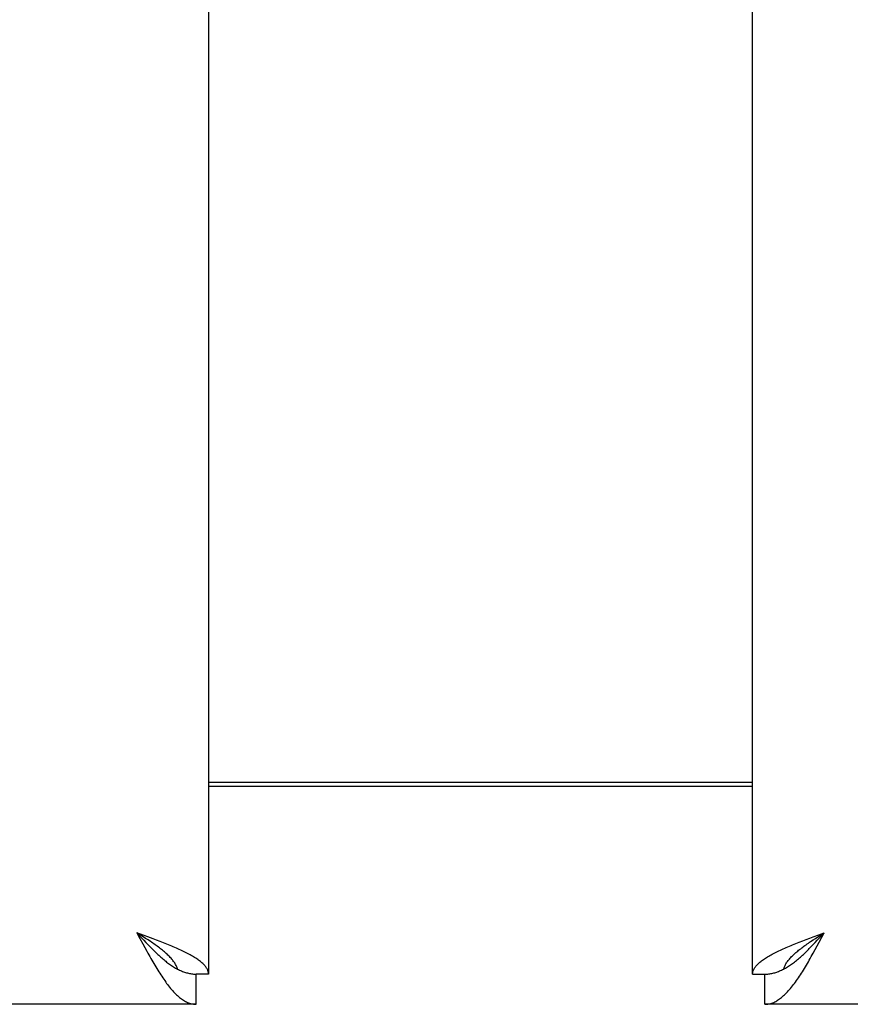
# Model space of a CAD drawing. Header units: inches. Extents: x 0 to 230, y 0 to 149.
# Tile 14 of 92: x 72.26 to 75.12, y 37.56 to 40.95. Entities that reach past the tile are written whole.
import ezdxf

# ---------------------------------------------------------------- set-up
doc = ezdxf.new("R2010")
doc.units = ezdxf.units.IN
doc.header["$LTSCALE"] = 12.635135
doc.header["$MEASUREMENT"] = 0
doc.layers.get('0').update_dxf_attribs({"linetype": 'CONTINUOUS'})
doc.layers.add('DIMENSIONS', color=7, linetype='CONTINUOUS')
doc.styles.get("Standard").update_dxf_attribs({"font": 'arial.ttf'})
doc.dimstyles.new('DIMSTYLE_1', dxfattribs={"dimtxt": 1.013514, "dimasz": 1.351351, "dimexe": 0.09, "dimexo": 0.07, "dimgap": 0.0375, "dimtad": 0, "dimtih": 1, "dimtoh": 1, "dimzin": 4, "dimdsep": 46, "dimtxsty": 'Standard', "dimblk": '_FILLED', "dimblk1": '_FILLED', "dimblk2": '_FILLED', "dimcen": 0.09, "dimazin": 1, "dimtfac": 1, "dimtofl": 0, "dimtmove": 0, "dimatfit": 3, "dimldrblk": '_FILLED', "dimfxl": 1, "dimtolj": 1, "dimtzin": 4, "dimarcsym": 0})

# ---------------------------------------------------------------- blocks, each defined once
blk = doc.blocks.new('_FILLED')
at = {"color": 0, "linetype": 'ByBlock'}
blk.add_solid([(0, 0), (-1, 0.2), (-1, -0.2)], dxfattribs=at)
blk = doc.blocks.new('*D13')
at = {"layer": 'DIMENSIONS', "color": 2, "linetype": 'Continuous'}
for p, q in [((69.2811, 84.0253), (66.6874, 84.0253)), ((72.9061, 84.0253), (75.6088, 84.0253))]:
    blk.add_line(p, q, dxfattribs=at)
at = {"layer": 'DIMENSIONS', "color": 2, "linetype": 'Continuous', "xscale": 1.3513513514, "yscale": 1.3513513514, "zscale": 1.3513513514}
blk.add_blockref('_FILLED', (69.2811, 84.0253), dxfattribs=at)
at = {"layer": 'DIMENSIONS', "color": 2, "linetype": 'Continuous', "xscale": 1.3513513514, "yscale": 1.3513513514, "zscale": 1.3513513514, "rotation": 180}
blk.add_blockref('_FILLED', (72.9061, 84.0253), dxfattribs=at)
at = {"layer": 'DIMENSIONS', "color": 2, "linetype": 'Continuous', "insert": (66.1807, 84.5321), "char_height": 1.01351, "width": 2.754195, "attachment_point": 3, "line_spacing_factor": 0.9}
blk.add_mtext('3.63', dxfattribs=at)

msp = doc.modelspace()

# ---------------------------------------------------------------- linework, layer by layer
at = {"color": 3, "linetype": 'Continuous'}
for p, q in [((72.9061, 107.9567), (72.9061, 37.6647)), ((74.7811, 37.6647), (74.7811, 107.9567)), ((72.9061, 38.3257), (74.7811, 38.3257)), ((72.6969, 37.7934), (72.6596, 37.8072)), ((72.6596, 37.8072), (72.6698, 37.7879)), ((74.9903, 37.7934), (75.0089, 37.8003)), ((75.0089, 37.8003), (75.0276, 37.8072)), ((75.0106, 37.775), (75.0276, 37.8072)), ((72.6698, 37.7879), (72.6801, 37.7686)), ((72.6801, 37.7686), (72.6869, 37.7559)), ((72.7153, 37.7865), (72.6969, 37.7934)), ((72.7274, 37.7819), (72.7153, 37.7865)), ((72.7393, 37.7773), (72.7274, 37.7819)), ((74.9304, 37.7704), (74.942, 37.775)), ((74.942, 37.775), (74.9538, 37.7796)), ((74.9538, 37.7796), (74.9658, 37.7842)), ((74.9658, 37.7842), (74.978, 37.7888)), ((74.978, 37.7888), (74.9903, 37.7934)), ((74.9969, 37.7497), (75.0038, 37.7623)), ((75.0038, 37.7623), (75.0106, 37.775)), ((72.6869, 37.7559), (72.6937, 37.7434)), ((72.8641, 37.5607), (44.2606, 37.5607)), ((103.4266, 37.5607), (74.8231, 37.5607))]:
    msp.add_line(p, q, dxfattribs=at)
at = {"color": 7, "linetype": 'Continuous'}
for p, q in [((74.7811, 38.3107), (72.9061, 38.3107)), ((72.6811, 37.7935), (72.6596, 37.8072)), ((72.6596, 37.8072), (72.6733, 37.7923)), ((75.0062, 37.7935), (75.019, 37.8017)), ((75.0106, 37.7886), (75.0276, 37.8072)), ((75.019, 37.8017), (75.0276, 37.8072)), ((72.6733, 37.7923), (72.6835, 37.7812)), ((72.6895, 37.788), (72.6811, 37.7935)), ((72.6835, 37.7812), (72.6903, 37.7739)), ((72.6979, 37.7825), (72.6895, 37.788)), ((72.6903, 37.7739), (72.6971, 37.7667)), ((72.6971, 37.7667), (72.7039, 37.7596)), ((74.9811, 37.7771), (74.9894, 37.7825)), ((74.9894, 37.7825), (74.9977, 37.788)), ((74.9901, 37.7667), (74.9969, 37.7739)), ((74.9969, 37.7739), (75.0038, 37.7812)), ((74.9977, 37.788), (75.0062, 37.7935)), ((75.0038, 37.7812), (75.0106, 37.7886)), ((72.9061, 37.6647), (72.8641, 37.6647)), ((72.8641, 37.5607), (72.8641, 37.6647)), ((74.7811, 37.6647), (74.8231, 37.6647)), ((74.8231, 37.5607), (74.8231, 37.6647))]:
    msp.add_line(p, q, dxfattribs=at)
for points in [[(72.7996, 37.6819), (72.7989, 37.6839), (72.798, 37.6866), (72.7969, 37.6894), (72.7957, 37.6921), (72.7943, 37.6948), (72.7929, 37.6976), (72.7913, 37.7003), (72.7896, 37.7031), (72.7877, 37.7058), (72.7858, 37.7085), (72.7837, 37.7113), (72.7816, 37.714), (72.7793, 37.7168), (72.7769, 37.7195), (72.7744, 37.7222), (72.7718, 37.725), (72.7691, 37.7277), (72.7663, 37.7305), (72.7634, 37.7332), (72.7604, 37.7359), (72.7573, 37.7387), (72.7541, 37.7414), (72.7509, 37.7442), (72.7475, 37.7469), (72.7441, 37.7496), (72.7406, 37.7524), (72.737, 37.7551), (72.7333, 37.7579), (72.7296, 37.7606), (72.7258, 37.7634), (72.722, 37.7661), (72.7181, 37.7688), (72.7142, 37.7716), (72.7102, 37.7743), (72.7061, 37.7771), (72.6979, 37.7825)], [(74.8845, 37.6802), (74.8879, 37.682), (74.8913, 37.6838), (74.8947, 37.6857), (74.8981, 37.6877), (74.9015, 37.6898), (74.9049, 37.6919), (74.9083, 37.6941), (74.9117, 37.6965), (74.9151, 37.6988), (74.9186, 37.7013), (74.922, 37.7038), (74.9254, 37.7064), (74.9288, 37.7091), (74.9322, 37.7118), (74.9356, 37.7147), (74.939, 37.7175), (74.9424, 37.7204), (74.9458, 37.7234), (74.9492, 37.7265), (74.9526, 37.7296), (74.956, 37.7327), (74.9595, 37.7359), (74.9629, 37.7392), (74.9663, 37.7425), (74.9697, 37.7458), (74.9731, 37.7492), (74.9765, 37.7527), (74.9799, 37.7561), (74.9833, 37.7596), (74.9901, 37.7667)], [(74.8877, 37.6819), (74.8883, 37.6839), (74.8893, 37.6866), (74.8904, 37.6894), (74.8916, 37.6921), (74.8929, 37.6948), (74.8944, 37.6976), (74.896, 37.7003), (74.8977, 37.7031), (74.8995, 37.7058), (74.9014, 37.7085), (74.9035, 37.7113), (74.9057, 37.714), (74.908, 37.7168), (74.9103, 37.7195), (74.9128, 37.7222), (74.9154, 37.725), (74.9182, 37.7277), (74.921, 37.7305), (74.9239, 37.7332), (74.9269, 37.7359), (74.9299, 37.7387), (74.9331, 37.7414), (74.9364, 37.7442), (74.9397, 37.7469), (74.9432, 37.7496), (74.9467, 37.7524), (74.9503, 37.7551), (74.9539, 37.7579), (74.9576, 37.7606), (74.9614, 37.7634), (74.9652, 37.7661), (74.9691, 37.7688), (74.9731, 37.7716), (74.9771, 37.7743), (74.9811, 37.7771)], [(72.7039, 37.7596), (72.7073, 37.7561), (72.7107, 37.7527), (72.7141, 37.7492), (72.7176, 37.7459), (72.721, 37.7425), (72.7244, 37.7392), (72.7278, 37.736), (72.7312, 37.7327), (72.7346, 37.7296), (72.738, 37.7265), (72.7414, 37.7234), (72.7448, 37.7205), (72.7482, 37.7175), (72.7516, 37.7147), (72.7551, 37.7118), (72.7585, 37.7091), (72.7619, 37.7064), (72.7653, 37.7038), (72.7687, 37.7013), (72.7721, 37.6988), (72.7755, 37.6965), (72.7789, 37.6941), (72.7823, 37.6919), (72.7857, 37.6898), (72.7891, 37.6877), (72.7925, 37.6857), (72.796, 37.6838), (72.7994, 37.682)], [(72.7994, 37.682), (72.8028, 37.6802), (72.8062, 37.6786), (72.8096, 37.677), (72.813, 37.6755), (72.8164, 37.6742), (72.8198, 37.6729), (72.8232, 37.6717), (72.8266, 37.6706), (72.83, 37.6696), (72.8334, 37.6686), (72.8369, 37.6678), (72.8403, 37.6671), (72.8437, 37.6665), (72.8471, 37.6659), (72.8505, 37.6655), (72.8539, 37.6651), (72.8573, 37.6649), (72.8607, 37.6647), (72.8641, 37.6647)], [(74.8231, 37.6647), (74.8265, 37.6647), (74.8299, 37.6649), (74.8333, 37.6651), (74.8368, 37.6655), (74.8402, 37.6659), (74.8436, 37.6665), (74.847, 37.6671), (74.8504, 37.6678), (74.8538, 37.6686), (74.8572, 37.6696), (74.8606, 37.6706), (74.864, 37.6717), (74.8674, 37.6729), (74.8708, 37.6742), (74.8742, 37.6755), (74.8776, 37.677), (74.8811, 37.6786), (74.8845, 37.6802)]]:
    msp.add_lwpolyline(points, dxfattribs=at)
at = {"color": 3, "linetype": 'Continuous'}
for points in [[(72.8055, 37.7497), (72.8004, 37.752), (72.7953, 37.7543), (72.79, 37.7566), (72.7847, 37.7589), (72.7792, 37.7612), (72.7737, 37.7635), (72.7682, 37.7658), (72.7625, 37.7681), (72.7568, 37.7704), (72.7511, 37.7727), (72.7393, 37.7773)], [(74.8817, 37.7497), (74.8868, 37.752), (74.892, 37.7543), (74.8972, 37.7566), (74.9026, 37.7589), (74.908, 37.7612), (74.9135, 37.7635), (74.9191, 37.7658), (74.9247, 37.7681), (74.9304, 37.7704)], [(72.6937, 37.7434), (72.6971, 37.7372), (72.7005, 37.731), (72.7039, 37.7249), (72.7073, 37.7189), (72.7107, 37.7129), (72.7141, 37.7069), (72.7176, 37.7011), (72.721, 37.6953), (72.7244, 37.6896), (72.7278, 37.684), (72.7312, 37.6784), (72.7346, 37.673), (72.738, 37.6676)], [(72.9061, 37.6647), (72.906, 37.667), (72.9058, 37.6693), (72.9054, 37.6716), (72.9049, 37.6739), (72.9041, 37.6762), (72.9033, 37.6785), (72.9023, 37.6808), (72.9011, 37.6831), (72.8997, 37.6854), (72.8983, 37.6877), (72.8966, 37.69), (72.8948, 37.6923), (72.8929, 37.6946), (72.8908, 37.6969), (72.8885, 37.6992), (72.8861, 37.7015), (72.8836, 37.7038), (72.8809, 37.7061), (72.8781, 37.7084), (72.8751, 37.7107), (72.872, 37.713), (72.8688, 37.7153), (72.8654, 37.7176), (72.8619, 37.7199), (72.8583, 37.7222), (72.8545, 37.7245), (72.8507, 37.7268), (72.8467, 37.7291), (72.8425, 37.7314), (72.8383, 37.7336), (72.8339, 37.7359), (72.8295, 37.7382), (72.8249, 37.7405), (72.8202, 37.7428), (72.8154, 37.7451), (72.8105, 37.7474), (72.8055, 37.7497)], [(74.7811, 37.6647), (74.7812, 37.667), (74.7814, 37.6693), (74.7818, 37.6716), (74.7824, 37.6739), (74.7831, 37.6762), (74.784, 37.6785), (74.785, 37.6808), (74.7862, 37.6831), (74.7875, 37.6854), (74.789, 37.6877), (74.7906, 37.69), (74.7924, 37.6923), (74.7944, 37.6946), (74.7965, 37.6969), (74.7987, 37.6992), (74.8011, 37.7015), (74.8036, 37.7038), (74.8063, 37.7061), (74.8091, 37.7084), (74.8121, 37.7107), (74.8152, 37.713), (74.8184, 37.7153), (74.8218, 37.7176), (74.8253, 37.7199), (74.8289, 37.7222), (74.8327, 37.7245), (74.8366, 37.7268), (74.8406, 37.7291), (74.8447, 37.7314), (74.849, 37.7336), (74.8533, 37.7359), (74.8578, 37.7382), (74.8624, 37.7405), (74.8671, 37.7428), (74.8718, 37.7451), (74.8767, 37.7474), (74.8817, 37.7497)], [(74.9458, 37.6623), (74.9492, 37.6676), (74.9526, 37.6729), (74.956, 37.6784), (74.9595, 37.6839), (74.9629, 37.6896), (74.9663, 37.6953), (74.9697, 37.7011), (74.9731, 37.7069), (74.9765, 37.7129), (74.9799, 37.7189), (74.9833, 37.7249), (74.9867, 37.731), (74.9901, 37.7372), (74.9969, 37.7497)], [(72.738, 37.6676), (72.7414, 37.6623), (72.7448, 37.6571), (72.7482, 37.6521), (72.7516, 37.6471), (72.7551, 37.6423), (72.7585, 37.6375), (72.7619, 37.6329), (72.7653, 37.6284), (72.7687, 37.624), (72.7721, 37.6198), (72.7755, 37.6156), (72.7789, 37.6116), (72.7823, 37.6078), (72.7857, 37.6041), (72.7891, 37.6005), (72.7925, 37.597), (72.796, 37.5937), (72.7994, 37.5906), (72.8028, 37.5876), (72.8062, 37.5847), (72.8096, 37.582), (72.813, 37.5795), (72.8164, 37.5771), (72.8198, 37.5748), (72.8232, 37.5728), (72.8266, 37.5708), (72.83, 37.5691), (72.8334, 37.5675), (72.8369, 37.5661), (72.8403, 37.5648), (72.8437, 37.5637), (72.8471, 37.5628), (72.8505, 37.562), (72.8539, 37.5615), (72.8573, 37.561), (72.8607, 37.5608), (72.8641, 37.5607)], [(74.8231, 37.5607), (74.8265, 37.5608), (74.8299, 37.561), (74.8333, 37.5615), (74.8368, 37.562), (74.8402, 37.5628), (74.8436, 37.5637), (74.847, 37.5648), (74.8504, 37.5661), (74.8538, 37.5675), (74.8572, 37.5691), (74.8606, 37.5708), (74.864, 37.5728), (74.8674, 37.5748), (74.8708, 37.5771), (74.8742, 37.5795), (74.8776, 37.582), (74.8811, 37.5847), (74.8845, 37.5876), (74.8879, 37.5906), (74.8913, 37.5937), (74.8947, 37.597), (74.8981, 37.6005), (74.9015, 37.604), (74.9049, 37.6078), (74.9083, 37.6116), (74.9117, 37.6156), (74.9151, 37.6198), (74.9186, 37.624), (74.922, 37.6284), (74.9254, 37.6329), (74.9288, 37.6375), (74.9322, 37.6423), (74.9356, 37.6471), (74.939, 37.6521), (74.9424, 37.6571), (74.9458, 37.6623)]]:
    msp.add_lwpolyline(points, dxfattribs=at)

# ---------------------------------------------------------------- dimensions: what is measured, and where the dimension line sits
at = {"layer": 'DIMENSIONS', "color": 2, "linetype": 'Continuous'}
dim = msp.add_linear_dim(base=(72.9061208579, 84.0253218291), p1=(69.2811208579, 106.9356976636), p2=(72.9061208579, 37.6646976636), dimstyle='DIMSTYLE_1', dxfattribs=at)
dim.commit()
dim.dimension.update_dxf_attribs({"geometry": '*D13', "text_midpoint": (64.8022537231, 84.0196718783), "dimtype": 160})

doc.saveas('drawing.dxf')
